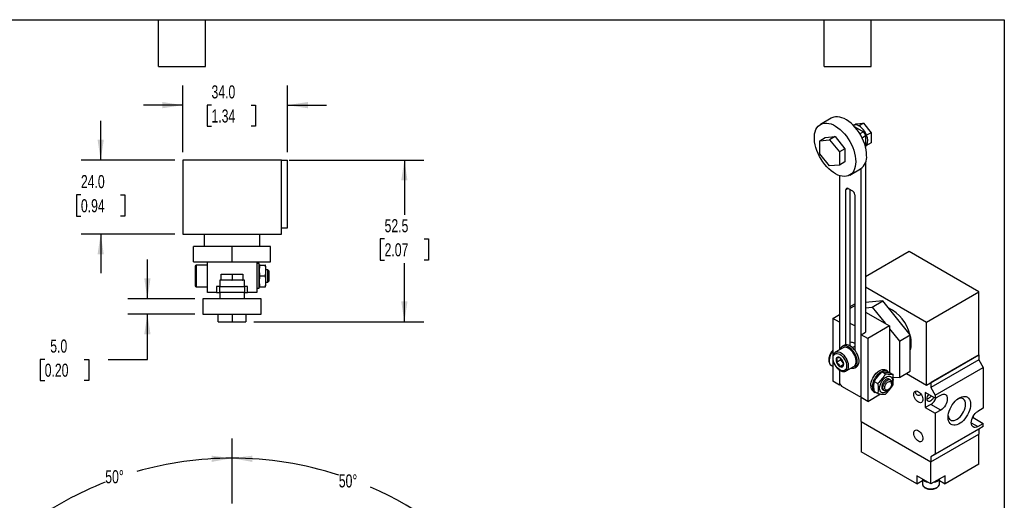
# Model space of a CAD drawing. Header units: millimetres. Extents: x 13 to 546, y 13 to 419.
# Tile 3 of 3: x 227 to 546, y 263 to 419. Entities that reach past the tile are written whole.
import ezdxf

# ---------------------------------------------------------------- set-up
doc = ezdxf.new("R2010")
doc.units = ezdxf.units.MM
doc.header["$LTSCALE"] = 2
doc.layers.add('DIMENSIONS', color=140, linetype='Continuous', lineweight=25)
doc.layers.add('TEXT', color=140, linetype='Continuous', lineweight=25)
doc.styles.add('SLDTEXTSTYLE0', font='TXT', dxfattribs={"width": 0.7})
doc.dimstyles.new('SLDDIMSTYLE0', dxfattribs={"dimtxt": 4.316016, "dimasz": 6.604, "dimexe": 0, "dimexo": 0.0625, "dimgap": 1.079004, "dimtad": 0, "dimtih": 1, "dimtoh": 1, "dimdec": 4, "dimlfac": 2, "dimzin": 12, "dimdsep": 46, "dimtxsty": 'SLDTEXTSTYLE0', "dimsah": 1, "dimcen": 0.09, "dimadec": 0, "dimazin": 3, "dimtfac": 1, "dimtdec": 0, "dimtofl": 0, "dimtmove": 0, "dimatfit": 3, "dimfxl": 0, "dimfrac": 2, "dimtolj": 1, "dimtzin": 12, "dimarcsym": 0})
doc.dimstyles.new('SLDDIMSTYLE1', dxfattribs={"dimtxt": 4.316016, "dimasz": 6.604, "dimexe": 0, "dimexo": 0.0625, "dimgap": 1.079004, "dimtad": 0, "dimtih": 1, "dimtoh": 1, "dimrnd": 1e-09, "dimzin": 12, "dimdsep": 46, "dimtxsty": 'SLDTEXTSTYLE0', "dimsah": 1, "dimcen": 0.09, "dimadec": 0, "dimazin": 3, "dimtfac": 1, "dimtofl": 0, "dimtmove": 0, "dimatfit": 3, "dimfxl": 0, "dimfrac": 2, "dimtolj": 1, "dimtzin": 12, "dimarcsym": 0})
doc.dimstyles.new('SLDDIMSTYLE6', dxfattribs={"dimtxt": 4.316016, "dimasz": 6.604, "dimexe": 0, "dimexo": 0.0625, "dimgap": 1.079004, "dimtad": 0, "dimtih": 1, "dimtoh": 1, "dimrnd": 1e-09, "dimzin": 4, "dimdsep": 46, "dimtxsty": 'SLDTEXTSTYLE0', "dimsah": 1, "dimcen": 0.09, "dimadec": 0, "dimazin": 1, "dimtfac": 1, "dimtmove": 0, "dimatfit": 0, "dimfxl": 0, "dimfrac": 2, "dimtolj": 1, "dimtzin": 12, "dimarcsym": 0})

# ---------------------------------------------------------------- blocks, each defined once
blk = doc.blocks.new('_D')
at = {"layer": 'DIMENSIONS'}
for p, q in [((295.59, 262.07), (295.59, 283.16)), ((220.87, 227.23), (204.72, 240.78))]:
    blk.add_line(p, q, dxfattribs=at)
for start, end in [(90, 105.9643), (111.4831, 140)]:
    blk.add_arc((295.59, 164.53), 112.28, start, end, dxfattribs=at)
for points in [[(295.59, 276.81), (288.96, 277.63), (289.02, 275.6)], [(209.58, 236.7), (214.73, 240.96), (213.21, 242.31)]]:
    blk.add_solid(points, dxfattribs=at)
at = {"layer": 'DIMENSIONS', "insert": (254.47, 272.91), "char_height": 4.233, "attachment_point": 1, "style": 'SLDTEXTSTYLE0'}
blk.add_mtext('50°', dxfattribs=at)
blk = doc.blocks.new('_D_1')
at = {"layer": 'DIMENSIONS'}
for p, q in [((295.59, 262.07), (295.59, 283.16)), ((370.31, 227.23), (386.47, 240.78))]:
    blk.add_line(p, q, dxfattribs=at)
for start, end in [(72.0283, 90), (40, 66.4384)]:
    blk.add_arc((295.59, 164.53), 112.28, start, end, dxfattribs=at)
for points in [[(295.59, 276.81), (302.16, 275.6), (302.22, 277.63)], [(381.6, 236.7), (377.97, 242.31), (376.45, 240.96)]]:
    blk.add_solid(points, dxfattribs=at)
at = {"layer": 'DIMENSIONS', "insert": (330.23, 271.56), "char_height": 4.233, "attachment_point": 1, "style": 'SLDTEXTSTYLE0'}
blk.add_mtext('50°', dxfattribs=at)
blk = doc.blocks.new('_D_19')
at = {"layer": 'DIMENSIONS'}
for p, q in [((279.59, 376.08), (279.59, 397.72)), ((313.59, 376.08), (313.59, 397.72)), ((279.59, 391.37), (266.89, 391.37)), ((288.93, 391.37), (287.48, 391.37)), ((287.48, 391.37), (287.48, 384.51)), ((301.76, 391.37), (303.21, 391.37)), ((303.21, 391.37), (303.21, 384.51)), ((313.59, 391.37), (326.29, 391.37)), ((287.48, 384.51), (288.93, 384.51)), ((303.21, 384.51), (301.76, 384.51))]:
    blk.add_line(p, q, dxfattribs=at)
for points in [[(279.59, 391.37), (272.99, 392.39), (272.99, 390.35)], [(313.59, 391.37), (320.19, 390.35), (320.19, 392.39)]]:
    blk.add_solid(points, dxfattribs=at)
at = {"layer": 'DIMENSIONS', "char_height": 4.233, "attachment_point": 1, "style": 'SLDTEXTSTYLE0'}
for s, insert in [('34.0', (288.93, 397.79)), ('1.34', (288.93, 389.97))]:
    blk.add_mtext(s, dxfattribs=dict(at, insert=insert))
blk = doc.blocks.new('_D_20')
at = {"layer": 'DIMENSIONS'}
for p, q in [((252.99, 373.54), (252.99, 386.24)), ((277.05, 373.54), (246.64, 373.54)), ((246.58, 362.25), (245.13, 362.25)), ((245.13, 362.25), (245.13, 355.39)), ((259.41, 362.25), (260.86, 362.25)), ((260.86, 362.25), (260.86, 355.39)), ((245.13, 355.39), (246.58, 355.39)), ((260.86, 355.39), (259.41, 355.39)), ((277.05, 349.54), (246.64, 349.54)), ((252.99, 349.54), (252.99, 336.84))]:
    blk.add_line(p, q, dxfattribs=at)
for points in [[(252.99, 373.54), (254.01, 380.15), (251.98, 380.15)], [(252.99, 349.54), (251.98, 342.94), (254.01, 342.94)]]:
    blk.add_solid(points, dxfattribs=at)
at = {"layer": 'DIMENSIONS', "char_height": 4.233, "attachment_point": 1, "style": 'SLDTEXTSTYLE0'}
for s, insert in [('24.0', (246.58, 368.68)), ('0.94', (246.58, 360.85))]:
    blk.add_mtext(s, dxfattribs=dict(at, insert=insert))
blk = doc.blocks.new('_D_21')
at = {"layer": 'DIMENSIONS'}
for p, q in [((314.13, 373.54), (357.85, 373.54)), ((351.5, 373.54), (351.5, 355.77)), ((345.08, 347.95), (343.63, 347.95)), ((343.63, 347.95), (343.63, 341.09)), ((357.91, 347.95), (359.36, 347.95)), ((359.36, 347.95), (359.36, 341.09)), ((343.63, 341.09), (345.08, 341.09)), ((351.5, 321.05), (351.5, 340.12)), ((359.36, 341.09), (357.91, 341.09)), ((302.63, 321.05), (357.85, 321.05))]:
    blk.add_line(p, q, dxfattribs=at)
for points in [[(351.5, 373.54), (350.48, 366.94), (352.51, 366.94)], [(351.5, 321.05), (352.51, 327.66), (350.48, 327.66)]]:
    blk.add_solid(points, dxfattribs=at)
at = {"layer": 'DIMENSIONS', "char_height": 4.233, "attachment_point": 1, "style": 'SLDTEXTSTYLE0'}
for s, insert in [('52.5', (345.08, 354.37)), ('2.07', (345.08, 346.55))]:
    blk.add_mtext(s, dxfattribs=dict(at, insert=insert))
blk = doc.blocks.new('_D_22')
at = {"layer": 'DIMENSIONS'}
for p, q in [((268.14, 328.55), (268.14, 341.25)), ((283.55, 328.55), (261.79, 328.55)), ((283.55, 323.55), (261.79, 323.55)), ((268.14, 308.88), (268.14, 323.55)), ((234.83, 308.88), (233.38, 308.88)), ((233.38, 308.88), (233.38, 302.02)), ((247.66, 308.88), (249.11, 308.88)), ((249.11, 308.88), (249.11, 302.02)), ((255.44, 308.88), (268.14, 308.88)), ((233.38, 302.02), (234.83, 302.02)), ((249.11, 302.02), (247.66, 302.02))]:
    blk.add_line(p, q, dxfattribs=at)
for points in [[(268.14, 328.55), (269.16, 335.16), (267.12, 335.16)], [(268.14, 323.55), (267.12, 316.95), (269.16, 316.95)]]:
    blk.add_solid(points, dxfattribs=at)
at = {"layer": 'DIMENSIONS', "char_height": 4.233, "attachment_point": 1, "style": 'SLDTEXTSTYLE0'}
for s, insert in [('5.0', (236.63, 315.3)), ('0.20', (234.83, 307.48))]:
    blk.add_mtext(s, dxfattribs=dict(at, insert=insert))

msp = doc.modelspace()

# ---------------------------------------------------------------- linework, layer by layer
for p, q in [((489.985957, 387.172821), (486.450423, 385.131801)), ((497.462884, 385.027235), (497.917551, 385.289709)), ((497.605504, 384.302135), (500.385354, 382.697362)), ((497.917551, 385.289709), (500.392425, 385.511)), ((498.926629, 384.689979), (498.978211, 384.694592)), ((500.392425, 385.511), (498.978211, 384.694592)), ((499.029794, 384.630423), (498.978211, 384.694592)), ((500.392425, 385.511), (502.867299, 382.43228)), ((486.250289, 379.84218), (488.018056, 380.86269)), ((486.250289, 379.84218), (489.43227, 380.126697)), ((488.018056, 380.86269), (491.200037, 381.147207)), ((491.200037, 381.147207), (489.43227, 380.126697)), ((489.43227, 380.126697), (492.61425, 376.168343)), ((491.200037, 381.147207), (494.382017, 377.188854)), ((500.385354, 382.697362), (499.268844, 382.052815)), ((499.954808, 380.815865), (501.092461, 381.472618)), ((501.092461, 381.472618), (501.092461, 377.783047)), ((501.401502, 381.680041), (501.453085, 381.615872)), ((502.867299, 382.43228), (501.453085, 381.615872)), ((501.453085, 381.547091), (501.453085, 381.615872)), ((502.867299, 382.43228), (502.867299, 379.13227)), ((486.250289, 375.599309), (486.250289, 379.84218)), ((494.382017, 377.188854), (492.61425, 376.168343)), ((494.382017, 377.188854), (494.382017, 372.945983)), ((501.401502, 378.311249), (501.453085, 378.315862)), ((502.867299, 379.13227), (501.453085, 378.315862)), ((501.453085, 378.384642), (501.453085, 378.315862)), ((489.43227, 371.640956), (486.250289, 375.599309)), ((492.61425, 376.168343), (492.61425, 371.925473)), ((311.590725, 373.544301), (279.590725, 373.544301)), ((279.590725, 373.544301), (279.590725, 349.544301)), ((311.590725, 373.544301), (313.590725, 373.544301)), ((311.590725, 349.544301), (311.590725, 373.544301)), ((313.590725, 351.544301), (313.590725, 373.544301)), ((492.61425, 371.925473), (489.43227, 371.640956)), ((494.382017, 372.945983), (492.61425, 371.925473)), ((495.949651, 368.676872), (499.485185, 370.717893)), ((499.685318, 316.88029), (499.685318, 370.8436)), ((501.092461, 372.768157), (501.092461, 317.692616)), ((492.61425, 368.504642), (492.61425, 311.947848)), ((495.442792, 364.329011), (494.735571, 363.92074)), ((495.442677, 364.329077), (496.856891, 363.512669)), ((494.735571, 313.592514), (494.735571, 363.92074)), ((496.142713, 313.217761), (496.142713, 363.924955)), ((497.563998, 362.287924), (497.563998, 311.959698)), ((311.590725, 351.544301), (313.590725, 351.544301)), ((279.590725, 349.544301), (311.590725, 349.544301)), ((286.590725, 349.544301), (286.590725, 345.544301)), ((304.590725, 345.544301), (304.590725, 349.544301)), ((283.090725, 340.544301), (283.090725, 345.544301)), ((295.590725, 345.544301), (283.090725, 345.544301)), ((295.590725, 340.544301), (295.590725, 345.544301)), ((308.090725, 345.544301), (295.590725, 345.544301)), ((308.090725, 340.544301), (308.090725, 345.544301)), ((515.234596, 343.825972), (501.092461, 335.661891)), ((537.862013, 330.763443), (515.234596, 343.825972)), ((283.090725, 340.544301), (287.590725, 340.544301)), ((287.590725, 339.444301), (283.990725, 339.444301)), ((283.990725, 339.444301), (283.990725, 332.444301)), ((287.590725, 330.544301), (287.590725, 340.544301)), ((287.590725, 340.544301), (289.643284, 340.544301)), ((289.643284, 340.544301), (295.590725, 340.544301)), ((295.590725, 340.544301), (301.538166, 340.544301)), ((301.538166, 340.544301), (303.590725, 340.544301)), ((303.590725, 340.544301), (303.590725, 330.544301)), ((303.590725, 340.544301), (308.090725, 340.544301)), ((304.390725, 339.944301), (303.590725, 339.944301)), ((304.390725, 331.944301), (304.390725, 339.944301)), ((304.538097, 339.444301), (304.390725, 338.894301)), ((304.683179, 339.444301), (306.298271, 339.444301)), ((306.590725, 338.894301), (306.443353, 339.444301)), ((306.590725, 332.994301), (306.590725, 338.894301)), ((292.090725, 336.554301), (295.590725, 336.554301)), ((292.090725, 334.554301), (292.090725, 336.554301)), ((295.590725, 336.554301), (295.590725, 334.554301)), ((295.590725, 336.554301), (299.090725, 336.554301)), ((299.090725, 336.554301), (299.090725, 334.554301)), ((304.683179, 335.944301), (306.298271, 335.944301)), ((307.161225, 337.944301), (306.590725, 337.944301)), ((307.590725, 337.514801), (307.161225, 337.944301)), ((307.161225, 333.944301), (307.161225, 337.944301)), ((307.590725, 334.373801), (307.590725, 337.514801)), ((283.990725, 332.444301), (287.590725, 332.444301)), ((290.580725, 332.554301), (290.580725, 330.544301)), ((291.590725, 332.554301), (290.580725, 332.554301)), ((290.590725, 332.544301), (290.590725, 330.554301)), ((291.590725, 332.544301), (290.590725, 332.544301)), ((291.590725, 334.554301), (291.590725, 332.544301)), ((292.090725, 334.554301), (291.590725, 334.554301)), ((291.590725, 332.544301), (299.590725, 332.544301)), ((291.590725, 330.554301), (291.590725, 332.544301)), ((292.163674, 334.554301), (292.090725, 334.554301)), ((295.517776, 334.554301), (292.163674, 334.554301)), ((295.517776, 334.554301), (295.590725, 334.554301)), ((295.663674, 334.554301), (295.590725, 334.554301)), ((299.017776, 334.554301), (295.663674, 334.554301)), ((299.017776, 334.554301), (299.090725, 334.554301)), ((299.590725, 334.554301), (299.090725, 334.554301)), ((299.590725, 332.544301), (299.590725, 334.554301)), ((300.600725, 332.554301), (299.590725, 332.554301)), ((299.590725, 332.544301), (299.590725, 330.554301)), ((300.590725, 332.544301), (299.590725, 332.544301)), ((300.490725, 332.554301), (300.490725, 332.544301)), ((300.590725, 330.554301), (300.590725, 332.544301)), ((300.600725, 330.544301), (300.600725, 332.554301)), ((304.390725, 332.994301), (304.538097, 332.444301)), ((304.683179, 332.444301), (306.298271, 332.444301)), ((306.443353, 332.444301), (306.590725, 332.994301)), ((306.590725, 333.944301), (307.161225, 333.944301)), ((307.161225, 333.944301), (307.590725, 334.373801)), ((501.092461, 332.396259), (520.89145, 320.966545)), ((290.580725, 330.544301), (287.590725, 330.544301)), ((290.590725, 330.554301), (291.590725, 330.554301)), ((291.590725, 330.554301), (291.590725, 328.554301)), ((299.590725, 330.554301), (291.590725, 330.554301)), ((299.590725, 328.554301), (299.590725, 330.554301)), ((299.590725, 330.554301), (300.590725, 330.554301)), ((300.600725, 331.544301), (300.590725, 331.544301)), ((303.590725, 330.544301), (300.600725, 330.544301)), ((303.590725, 331.944301), (304.390725, 331.944301)), ((520.89145, 320.966545), (537.862013, 330.763443)), ((537.862013, 310.349922), (537.862013, 330.763443)), ((286.090725, 328.554301), (286.090725, 323.554301)), ((305.090725, 328.554301), (286.090725, 328.554301)), ((305.090725, 323.554301), (305.090725, 328.554301)), ((496.142713, 326.041421), (497.563998, 326.861911)), ((496.142713, 325.456657), (497.556927, 326.273065)), ((497.556927, 326.273065), (497.563998, 326.268983)), ((506.749315, 327.852256), (501.092461, 327.346448)), ((501.092461, 325.621557), (503.213781, 325.811235)), ((503.213781, 325.811235), (506.749315, 327.852256)), ((503.213781, 325.811235), (507.419257, 320.579663)), ((515.58815, 316.856829), (506.749315, 327.852256)), ((286.090725, 323.554301), (305.090725, 323.554301)), ((291.090725, 321.054301), (291.090725, 323.554301)), ((295.590725, 323.554301), (295.590725, 321.054301)), ((300.090725, 323.554301), (300.090725, 321.054301)), ((490.485859, 322.191025), (492.61425, 323.419719)), ((501.092461, 324.232045), (508.870635, 319.7418)), ((291.090725, 321.054301), (295.590725, 321.054301)), ((295.590725, 321.054301), (300.090725, 321.054301)), ((492.600108, 320.970495), (490.485859, 322.191025)), ((490.485859, 322.191025), (490.485859, 309.880597)), ((492.61425, 320.978659), (492.600108, 320.970495)), ((492.600108, 320.970495), (492.600108, 311.939684)), ((497.563998, 319.745883), (496.142713, 320.566373)), ((508.870635, 319.7418), (501.799567, 315.65976)), ((508.870635, 319.7418), (508.870635, 304.571211)), ((520.89145, 300.553025), (520.89145, 320.966545)), ((499.685318, 316.88029), (501.106603, 317.70078)), ((499.685318, 296.46677), (499.685318, 316.88029)), ((501.799567, 315.65976), (499.685318, 316.88029)), ((501.106603, 317.70078), (501.092461, 317.708944)), ((508.870635, 318.774163), (512.052616, 314.815809)), ((512.052616, 314.815809), (515.58815, 316.856829)), ((515.58815, 305.071078), (515.58815, 316.856829)), ((494.149947, 313.411721), (493.584261, 313.085158)), ((497.563998, 313.073272), (496.882057, 312.679596)), ((501.799567, 315.65976), (501.799567, 295.24624)), ((512.052616, 314.815809), (512.052616, 303.030058)), ((493.834241, 312.652133), (491.288657, 311.182599)), ((520.89145, 300.553025), (537.862013, 310.349922)), ((537.862013, 310.349922), (522.305664, 301.369433)), ((537.862013, 310.349922), (537.862013, 308.716841)), ((490.008793, 306.911144), (490.485859, 306.63574)), ((490.485859, 308.902768), (490.485859, 301.777505)), ((493.109225, 308.709715), (491.704136, 307.898574)), ((493.89478, 307.231449), (492.764796, 306.579123)), ((493.109225, 308.709715), (493.109225, 309.079955)), ((493.639555, 308.04999), (493.109225, 308.709715)), ((493.873216, 307.759318), (493.639555, 308.04999)), ((537.862013, 308.716841), (522.305664, 299.736352)), ((537.862013, 308.716841), (539.276227, 306.267351)), ((492.600108, 305.430959), (492.600108, 300.556974)), ((492.61425, 305.421302), (492.61425, 301.455169)), ((494.788372, 305.120257), (497.333957, 306.589791)), ((497.583936, 306.156767), (498.149622, 306.48333)), ((506.390425, 304.795582), (507.532468, 304.136295)), ((508.183467, 305.079148), (507.617781, 305.405711)), ((508.865299, 304.574291), (510.007342, 303.915004)), ((512.052616, 303.030058), (515.58815, 305.071078)), ((514.326628, 304.342817), (520.89145, 300.553025)), ((523.719878, 297.286862), (539.276227, 306.267351)), ((539.276227, 306.267351), (539.276227, 292.998563)), ((492.600108, 300.556974), (490.485859, 301.777505)), ((492.600108, 300.556974), (492.854212, 300.703665)), ((493.321357, 300.230424), (498.978211, 296.964792)), ((503.915552, 301.716863), (505.057595, 301.057576)), ((509.142588, 302.216121), (508.739183, 302.449002)), ((509.556882, 300.949784), (509.556882, 301.300432)), ((512.052616, 303.030058), (510.071091, 302.852879)), ((522.305664, 301.369433), (522.305664, 299.736352)), ((499.478171, 296.915284), (499.685318, 297.034868)), ((499.678247, 288.710927), (499.678247, 297.030786)), ((501.799567, 295.24624), (505.952712, 297.643799)), ((503.618107, 298.477321), (504.183792, 298.150757)), ((505.057595, 297.757565), (503.915552, 298.416853)), ((506.739346, 298.984806), (507.14275, 298.751926)), ((508.142899, 298.851074), (508.446552, 299.026427)), ((523.719878, 296.266186), (520.467186, 298.143924)), ((520.467186, 298.143924), (520.467186, 293.24468)), ((522.305664, 299.736352), (523.719878, 297.286862)), ((523.719878, 297.286862), (523.719878, 296.266186)), ((523.719878, 296.266186), (525.487645, 297.286696)), ((501.799567, 295.24624), (499.685318, 296.46677)), ((522.234953, 294.26519), (520.467186, 293.24468)), ((525.487645, 292.387451), (522.234953, 294.26519)), ((520.467186, 293.24468), (523.719878, 291.366941)), ((525.487645, 292.387451), (523.719878, 291.366941)), ((523.719878, 291.366941), (523.719878, 278.098153)), ((539.276227, 292.998563), (537.50846, 291.978053)), ((499.678247, 288.710927), (499.678247, 278.912438)), ((499.678247, 288.710927), (522.305664, 275.648398)), ((535.38714, 288.30342), (537.50846, 287.078808)), ((536.023536, 289.977057), (535.713691, 289.798187)), ((536.023536, 290.420582), (536.023536, 289.977057)), ((536.023536, 289.977057), (539.276227, 288.099318)), ((537.50846, 287.078808), (539.276227, 288.099318)), ((539.276227, 287.078642), (539.276227, 288.099318)), ((537.862013, 286.261968), (522.305664, 277.281479)), ((522.305664, 275.648398), (537.862013, 284.628887)), ((539.276227, 287.078642), (523.719878, 278.098153)), ((539.276227, 287.078642), (537.862013, 286.261968)), ((537.862013, 286.261968), (537.862013, 284.628887)), ((537.862013, 274.830397), (537.862013, 284.628887)), ((517.70947, 268.503234), (499.678247, 278.912438)), ((523.719878, 278.098153), (522.305664, 277.281479)), ((522.305664, 277.281479), (522.305664, 275.648398)), ((522.305664, 268.462838), (522.305664, 275.648398)), ((537.862013, 274.830397), (526.901858, 268.503234)), ((517.70947, 271.116165), (517.70947, 268.503234)), ((522.305664, 268.462838), (517.70947, 271.116165)), ((517.70947, 268.503234), (519.555664, 269.569019)), ((519.555664, 269.974891), (519.555664, 268.462374)), ((526.901858, 271.116165), (522.305664, 268.462838)), ((525.055664, 268.462374), (525.055664, 269.974891)), ((525.055664, 269.569019), (526.901858, 268.503234)), ((526.901858, 268.503234), (526.901858, 271.116165))]:
    msp.add_line(p, q)
at = {"flags": 128}
for points in [[(501.453085, 375.067418), (501.412314, 375.944304), (501.290497, 376.857618), (501.089112, 377.796274), (500.810603, 378.748879), (500.458352, 379.703869), (500.036633, 380.649651), (499.550568, 381.574746), (499.006054, 382.467923), (498.409703, 383.318341), (497.768753, 384.115677), (497.090983, 384.850253), (496.384623, 385.513151), (495.658245, 386.096324), (494.920667, 386.592695), (494.180843, 386.996238), (493.447752, 387.302053), (492.730293, 387.50643), (492.037176, 387.606887), (491.376813, 387.602204), (490.757222, 387.49244), (490.185922, 387.278925), (489.985957, 387.172821)], [(497.917551, 373.026398), (497.87678, 372.196586), (497.754963, 371.423919), (497.553578, 370.717777), (497.275069, 370.086731), (496.922818, 369.538442), (496.5011, 369.079566), (496.015034, 368.715671), (495.47052, 368.451175), (494.874169, 368.289289), (494.233219, 368.231979), (493.55545, 368.279939), (492.849089, 368.432588), (492.122711, 368.688072), (491.385133, 369.04329), (490.645309, 369.493931), (489.912218, 370.034524), (489.194759, 370.658508), (488.501642, 371.358307), (487.84128, 372.125427), (487.221688, 372.950558), (486.650388, 373.823681), (486.134315, 374.7342), (485.679732, 375.671061), (485.292159, 376.622892), (484.976299, 377.57814), (484.735988, 378.525209), (484.57414, 379.452602), (484.492723, 380.349063), (484.492723, 381.20371), (484.57414, 382.006168), (484.735988, 382.746697), (484.976299, 383.416307), (485.292159, 384.006871), (485.679732, 384.51122), (486.134315, 384.923231), (486.650388, 385.237904), (487.221688, 385.451419), (487.84128, 385.561184), (488.501642, 385.565866), (489.194759, 385.46541), (489.912218, 385.261033), (490.645309, 384.955217), (491.385133, 384.551675), (492.122711, 384.055304), (492.849089, 383.47213), (493.55545, 382.809232), (494.233219, 382.074657), (494.874169, 381.277321), (495.47052, 380.426903), (496.015034, 379.533725), (496.5011, 378.608631), (496.922818, 377.662848), (497.275069, 376.707859), (497.553578, 375.755254), (497.754963, 374.816597), (497.87678, 373.903283), (497.917551, 373.026398)], [(501.092461, 378.004463), (501.198392, 378.089327), (501.401502, 378.311249)], [(496.365632, 306.030789), (496.412327, 306.01984), (496.857467, 305.969421), (497.265975, 306.02405), (497.626099, 306.182155), (497.927478, 306.439189), (498.161442, 306.787757), (498.321261, 307.217831), (498.402336, 307.717038), (498.402336, 308.271018), (498.321261, 308.863834), (498.161442, 309.47843), (497.927478, 310.097127), (497.626099, 310.702126), (497.265975, 311.276021), (496.857467, 311.802304), (496.412327, 312.265833), (495.943359, 312.653274), (495.464057, 312.953481), (494.988208, 313.157818), (494.529501, 313.260405), (494.101134, 313.258293), (493.715428, 313.151541), (493.383481, 312.943221), (493.114842, 312.639325), (492.917239, 312.248597), (492.865916, 312.093131)], [(498.149622, 306.48333), (498.191784, 306.508719), (498.493163, 306.765752), (498.727128, 307.11432), (498.886946, 307.544394), (498.968022, 308.043601), (498.968022, 308.597581), (498.886946, 309.190397), (498.727128, 309.804994), (498.493163, 310.423691), (498.191784, 311.028689), (497.831661, 311.602585), (497.423153, 312.128867), (496.978012, 312.592396), (496.509045, 312.979837), (496.029742, 313.280044), (495.553893, 313.484381), (495.095187, 313.586969), (494.666819, 313.584856), (494.281114, 313.478104), (494.149947, 313.411721)], [(491.262558, 311.167076), (491.495456, 311.276607), (491.865749, 311.345098), (492.273736, 311.310942), (492.706304, 311.175237), (493.149549, 310.942344), (493.589226, 310.619748), (494.011202, 310.217819), (494.401915, 309.749474), (494.748807, 309.229767), (495.040729, 308.675401), (495.268299, 308.104194), (495.424201, 307.534505), (495.503425, 306.984645), (495.503425, 306.472285), (495.424201, 306.013895), (495.268299, 305.624207), (495.040729, 305.315746), (494.781017, 305.116046)], [(497.333957, 306.589791), (497.586314, 306.785281), (497.813883, 307.093742), (497.969785, 307.48343), (498.049009, 307.94182), (498.049009, 308.454179), (497.969785, 309.00404), (497.813883, 309.573728), (497.586314, 310.144935), (497.294392, 310.699301), (496.947499, 311.219009), (496.556786, 311.687354), (496.13481, 312.089283), (495.695134, 312.411878), (495.251888, 312.644771), (494.819321, 312.780477), (494.411334, 312.814633), (494.04104, 312.746142), (493.834241, 312.652133)], [(491.515124, 308.704299), (491.557394, 308.309128), (491.681325, 307.892083), (491.878472, 307.481585), (492.135398, 307.105607), (492.434594, 306.789773), (492.755672, 306.555607), (493.076749, 306.419065), (493.375946, 306.389454), (493.632872, 306.468791), (493.830018, 306.65167), (493.953949, 306.925627), (493.99622, 307.271993), (493.953949, 307.667164), (493.830018, 308.084209), (493.632872, 308.494707), (493.375946, 308.870685), (493.076749, 309.186519), (492.755672, 309.420685), (492.434594, 309.557227), (492.135398, 309.586838), (491.878472, 309.507501), (491.681325, 309.324622), (491.557394, 309.050665), (491.515124, 308.704299)], [(493.639555, 308.04999), (493.763988, 307.907295), (493.855672, 307.816113)], [(502.789517, 300.3087), (502.830201, 300.884171), (502.951084, 301.490059), (503.148687, 302.108936), (503.417327, 302.722996), (503.749274, 303.314574), (504.134979, 303.866652), (504.563347, 304.363347), (505.022053, 304.79037), (505.497902, 305.135438), (505.977205, 305.388621), (506.446172, 305.542638), (506.891313, 305.593058), (507.299821, 305.538429), (507.617781, 305.405711)], [(503.355202, 299.982137), (503.395887, 300.557607), (503.516769, 301.163496), (503.714373, 301.782372), (503.983012, 302.396432), (504.314959, 302.988011), (504.700664, 303.540088), (505.129032, 304.036784), (505.587738, 304.463807), (506.063588, 304.808874), (506.54289, 305.062058), (507.011857, 305.216075), (507.456998, 305.266494), (507.865506, 305.211865), (508.22563, 305.05376), (508.527009, 304.796726), (508.659095, 304.623997)], [(507.739264, 298.308108), (507.332313, 298.119465), (506.941, 298.030639), (506.580364, 298.045045), (506.264264, 298.162129), (506.004848, 298.377391), (505.812084, 298.68256), (505.693381, 299.065908), (505.653299, 299.512702), (505.693381, 300.005773), (505.812084, 300.526172), (506.004848, 301.053901), (506.264264, 301.56868), (506.580364, 302.050725), (506.941, 302.481512), (507.332313, 302.844487), (507.739264, 303.125699), (508.146216, 303.314343), (508.537529, 303.403169), (508.898164, 303.388763), (509.214264, 303.271679), (509.473681, 303.056416), (509.666445, 302.751247), (509.785148, 302.3679), (509.825229, 301.921106), (509.785148, 301.428035), (509.666445, 300.907635), (509.473681, 300.379906), (509.431354, 300.285066)], [(508.739183, 302.449002), (508.542629, 302.524676), (508.240751, 302.533364), (507.909729, 302.436486), (507.5688, 302.239671), (507.237777, 301.954359), (506.935899, 301.597131), (506.68071, 301.188747), (506.48704, 300.752941), (506.366145, 300.315041), (506.325051, 299.900496), (506.366145, 299.533397), (506.48704, 299.235079), (506.68071, 299.02288), (506.739346, 298.984806)], [(506.728455, 299.667615), (506.76955, 300.082161), (506.890445, 300.520061), (507.084115, 300.955867), (507.339304, 301.364251), (507.641182, 301.721479), (507.972204, 302.006791), (508.313133, 302.203605), (508.644156, 302.300484), (508.946034, 302.291796), (509.201223, 302.178047), (509.394893, 301.965848), (509.515788, 301.66753), (509.556882, 301.300432), (509.556882, 301.300432)], [(507.33586, 299.667615), (507.377041, 300.03737), (507.497529, 300.427247), (507.688388, 300.808333), (507.935464, 301.152363), (508.220431, 301.433823), (508.522155, 301.631837), (508.818259, 301.73172), (509.086781, 301.726064), (509.307807, 301.615289), (509.464945, 301.40761), (509.546539, 301.11843), (509.546539, 300.769196), (509.464945, 300.385809), (509.307807, 299.996703), (509.086781, 299.630737), (508.818259, 299.315052), (508.522155, 299.073061), (508.220431, 298.922712), (507.935464, 298.875155), (507.688388, 298.933918), (507.497529, 299.094642), (507.377041, 299.345407), (507.33586, 299.667615)], [(508.142899, 298.851074), (507.972204, 298.764442), (507.641182, 298.667563), (507.339304, 298.676251), (507.084115, 298.79), (506.890445, 299.002199), (506.76955, 299.300517), (506.728455, 299.667615)], [(516.71952, 297.571994), (516.759547, 297.944333), (516.877468, 298.250385), (517.066927, 298.473652), (517.317709, 298.602096), (517.616296, 298.628795), (517.94659, 298.552307), (518.290785, 298.376757), (518.630326, 298.111609), (518.946907, 297.771156), (519.223462, 297.373753), (519.445081, 296.940824), (519.599817, 296.495709), (519.679328, 296.062402), (519.679328, 295.664265), (519.599817, 295.32276), (519.445081, 295.056299), (519.223462, 294.879246), (518.946907, 294.801147), (518.630326, 294.826211), (518.290785, 294.953088), (517.94659, 295.174937), (517.616296, 295.479799), (517.317709, 295.851238), (517.066927, 296.26923), (516.877468, 296.711241), (516.759547, 297.153442), (516.71952, 297.571994)], [(523.217743, 296.556062), (523.059953, 296.238395), (522.818316, 295.884791), (522.536924, 295.587752), (522.234953, 295.36752), (521.932982, 295.239104), (521.65159, 295.211254), (521.409953, 295.28587), (521.224539, 295.457866), (521.107982, 295.715521), (521.068227, 296.041275), (521.107982, 296.412931), (521.224539, 296.805158), (521.409953, 297.191229), (521.606005, 297.486499)], [(525.487645, 297.286696), (525.901494, 297.478537), (526.299439, 297.568868), (526.666187, 297.554218), (526.987645, 297.43515), (527.251458, 297.216239), (527.447489, 296.905898), (527.568204, 296.516053), (527.608965, 296.061686), (527.568204, 295.560257), (527.447489, 295.031038), (527.251458, 294.494364), (526.987645, 293.97086), (526.666187, 293.480645), (526.299439, 293.042556), (525.901494, 292.67343), (525.487645, 292.387451)], [(535.139652, 294.285003), (535.098978, 293.634772), (534.977866, 292.952106), (534.77902, 292.252253), (534.506883, 291.550848), (534.167534, 290.863559), (533.768553, 290.205738), (533.318852, 289.59208), (532.828478, 289.036294), (532.308384, 288.550794), (531.770189, 288.146427), (531.225915, 287.832224), (530.68772, 287.615205), (530.167626, 287.500217), (529.677252, 287.489829), (529.227552, 287.584274), (528.828571, 287.781441), (528.489221, 288.076926), (528.217084, 288.464128), (528.018238, 288.934398), (527.897126, 289.477231), (527.856452, 290.080501), (527.897126, 290.730732), (528.018238, 291.413398), (528.217084, 292.113251), (528.489221, 292.814656), (528.828571, 293.501945), (529.227552, 294.159766), (529.677252, 294.773424), (530.167626, 295.32921), (530.68772, 295.814709), (531.225915, 296.219077), (531.770189, 296.53328), (532.308384, 296.750299), (532.828478, 296.865287), (533.318852, 296.875675), (533.768553, 296.78123), (534.167534, 296.584063), (534.506883, 296.288578), (534.77902, 295.901376), (534.977866, 295.431106), (535.098978, 294.888273), (535.139652, 294.285003)], [(527.882113, 290.593654), (527.947758, 290.247244), (528.107649, 289.816977), (528.341718, 289.468253), (528.643232, 289.211104), (529.003517, 289.052928), (529.412209, 288.998274), (529.857549, 289.048716), (530.326727, 289.202802), (530.806244, 289.456099), (531.282307, 289.801321), (531.741219, 290.228536), (532.169779, 290.725454), (532.555657, 291.27778), (532.887753, 291.869624), (533.156513, 292.483959), (533.354205, 293.103113), (533.475142, 293.709274), (533.515845, 294.285003)], [(533.515845, 294.285003), (533.475142, 294.813738), (533.354205, 295.280267), (533.156513, 295.671171), (532.887753, 295.975203), (532.555657, 296.183617), (532.169779, 296.290417), (531.741219, 296.29253), (531.282307, 296.189896), (531.065913, 296.108755)], [(537.50846, 287.078808), (537.094611, 286.886967), (536.696666, 286.796635), (536.329917, 286.811286), (536.00846, 286.930354), (535.744646, 287.149265), (535.548615, 287.459606), (535.4279, 287.849451), (535.38714, 288.303818), (535.4279, 288.805246), (535.548615, 289.334466), (535.744646, 289.87114), (536.00846, 290.394643), (536.329917, 290.884859), (536.696666, 291.322947), (537.094611, 291.692074), (537.50846, 291.978053)], [(516.71952, 284.915612), (516.759547, 285.28795), (516.877468, 285.594002), (517.066927, 285.817269), (517.317709, 285.945714), (517.616296, 285.972412), (517.94659, 285.895924), (518.290785, 285.720374), (518.630326, 285.455226), (518.946907, 285.114774), (519.223462, 284.717371), (519.445081, 284.284442), (519.599817, 283.839326), (519.679328, 283.40602), (519.679328, 283.007882), (519.599817, 282.666378), (519.445081, 282.399916), (519.223462, 282.222864), (518.946907, 282.144764), (518.630326, 282.169828), (518.290785, 282.296705), (517.94659, 282.518554), (517.616296, 282.823416), (517.317709, 283.194855), (517.066927, 283.612847), (516.877468, 284.054859), (516.759547, 284.49706), (516.71952, 284.915612)], [(519.555664, 268.462374), (519.556547, 268.422157), (519.626845, 268.103513), (519.806814, 267.799561), (520.089086, 267.522745), (520.462106, 267.284397), (520.910601, 267.094275), (521.41621, 266.960164), (521.958233, 266.887553), (522.51448, 266.879416), (523.062178, 266.936085), (523.578905, 267.055241), (524.043505, 267.232005), (524.436957, 267.45914), (524.743154, 267.727348), (524.94956, 268.025648), (525.047725, 268.341827), (525.054767, 268.502926)]]:
    msp.add_lwpolyline(points, dxfattribs=at)
for centre, radius, start, end in [((497.791906, 383.011738), 2.025855, 55.93588597, 111.60023716), ((497.093315, 381.395112), 3.770569, 59.09758969, 60.90778684), ((495.645996, 379.48185), 6.160998, 20.90327172, 56.68587148), ((499.557245, 381.402757), 1.536805, 2.60547849, 57.39452166), ((495.39682, 379.273812), 6.46886, 20.57412768, 21.83723206), ((498.152864, 379.965867), 3.659471, 334.39966787, 25.60033213), ((500.110142, 379.273679), 1.610554, 323.30345323, 326.49520378), ((496.796661, 374.55423), 4.684618, 305.0229544, 6.289226), ((495.166645, 363.990668), 0.436709, 50.79671476, 189.21403699), ((496.028782, 362.218063), 1.536805, 2.60547849, 57.39452166), ((283.990725, 339.044301), 0.4, 90, 180), ((283.990725, 332.844301), 0.4, 180, 270), ((502.69842, 313.709094), 13.210696, 14.26478206, 63.32436114), ((505.324977, 313.926117), 10.617191, 0.53624269, 14.83747257), ((496.278915, 312.060295), 2.351926, 56.87990156, 93.31990197), ((509.471431, 313.926108), 6.471035, 340.95204886, 0.87992512), ((494.62416, 308.274555), 5.34573, 140.72640889, 177.43703854), ((490.977287, 308.314572), 1.705165, 173.2970608, 235.3907588), ((495.571986, 309.612856), 2.485325, 193.70057809, 218.96442964), ((494.149466, 301.52503), 1.536805, 182.60547849, 237.39452166), ((504.798564, 300.11454), 2.018407, 174.47992338, 234.20789623), ((499.254244, 297.303202), 0.436709, 230.79671476, 9.21403699), ((505.134515, 299.719428), 1.798602, 171.60117403, 254.97688695), ((505.580218, 301.801938), 4.107107, 301.71440502, 325.36273792), ((519.754082, 298.136573), 4.598079, 302.6526792, 338.41538503), ((521.66923, 271.76949), 2.760459, 217.24372183, 262.7616547), ((522.952508, 271.758335), 2.745422, 277.82486966, 322.81013751)]:
    msp.add_arc(centre, radius, start, end)
for points, knots in [([(283.590725, 339.044301), (283.590725, 339.044301), (283.590725, 337.655237), (283.590725, 334.233364), (283.590725, 332.844301), (283.590725, 332.844301)], [0, 0, 0, 0, 0.5, 0.5, 1, 1, 1, 1]), ([(489.862106, 311.037168), (489.766739, 310.860529), (489.632671, 310.612207), (489.475292, 310.233306), (489.360968, 309.909537), (489.258918, 309.527103), (489.189745, 309.135578), (489.159812, 308.741277), (489.174507, 308.355847), (489.238146, 307.98826), (489.353946, 307.645559), (489.528228, 307.339283), (489.729991, 307.09802), (489.894109, 306.99433), (489.960666, 306.952278)], [0, 0, 0, 0, 0.1141513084, 0.1604753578, 0.2367512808, 0.314956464, 0.3979302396, 0.4835508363, 0.5711560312, 0.6603138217, 0.7507263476, 0.8424323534, 0.9360986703, 1, 1, 1, 1]), ([(490.485859, 311.911099), (490.430642, 311.846792), (490.299542, 311.694112), (490.086148, 311.404551), (489.942925, 311.169695), (489.862106, 311.037168)], [0, 0, 0, 0, 0.2407286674, 0.5715512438, 1, 1, 1, 1]), ([(491.258539, 311.161299), (491.25096, 311.157785), (491.125619, 311.099678), (490.934434, 310.910324), (490.706063, 310.6016), (490.552328, 310.235923), (490.463013, 309.831178), (490.437019, 309.400186), (490.467744, 308.961119), (490.546622, 308.526543), (490.655687, 308.137762), (490.783851, 307.785872), (490.93531, 307.434283), (491.067421, 307.192827), (491.141969, 307.056575)], [0, 0, 0, 0, 0.006746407, 0.1115679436, 0.2105616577, 0.3110508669, 0.4113784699, 0.5098898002, 0.6051587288, 0.6951302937, 0.7815053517, 0.8444294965, 0.9122132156, 1, 1, 1, 1]), ([(490.563641, 309.253579), (490.563641, 310.650628), (491.545857, 311.217834), (493.965486, 309.821011), (494.947703, 308.119763), (494.947703, 306.722713)], [0, 0, 0, 0, 0.5, 0.5, 1, 1, 1, 1]), ([(494.947703, 306.722713), (494.947703, 305.325664), (493.965486, 304.758458), (491.545857, 306.155281), (490.563641, 307.856529), (490.563641, 309.253579)], [0, 0, 0, 0, 0.5, 0.5, 1, 1, 1, 1]), ([(491.141969, 307.056575), (491.247244, 306.885656), (491.39524, 306.645375), (491.644658, 306.319607), (491.867863, 306.058694), (492.148009, 305.779073), (492.452469, 305.523377), (492.778958, 305.30027), (493.120077, 305.120259), (493.470241, 304.991506), (493.824856, 304.92056), (494.177487, 304.917744), (494.503841, 304.976936), (494.690597, 305.076155), (494.775403, 305.121211)], [0, 0, 0, 0, 0.1125737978, 0.1582576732, 0.2334795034, 0.3106039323, 0.3924310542, 0.4768684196, 0.563262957, 0.6511886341, 0.7403517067, 0.8307903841, 0.923162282, 1, 1, 1, 1]), ([(491.704135, 307.898574), (491.93505, 307.716459), (492.147703, 307.519076), (492.508669, 307.070521), (492.649194, 306.828201), (492.764796, 306.579123)], [0, 0, 0, 0, 0.5, 0.5, 1, 1, 1, 1]), ([(492.764796, 309.407703), (492.649339, 309.425544), (492.510431, 309.431113), (492.149996, 309.399014), (491.935338, 309.361737), (491.704136, 309.312864)], [0, 0, 0, 0, 0.5, 0.5, 1, 1, 1, 1]), ([(491.704136, 309.312864), (491.761892, 309.115168), (491.79887, 308.901764), (491.79887, 308.419052), (491.761892, 308.162955), (491.704136, 307.898574)], [0, 0, 0, 0, 0.5, 0.5, 1, 1, 1, 1]), ([(493.825456, 308.088252), (493.709999, 308.33702), (493.571091, 308.576975), (493.210656, 309.025836), (492.995998, 309.225361), (492.764796, 309.407703)], [0, 0, 0, 0, 0.5, 0.5, 1, 1, 1, 1]), ([(492.764796, 306.579123), (492.99571, 306.627934), (493.208363, 306.664938), (493.569329, 306.697343), (493.709855, 306.691825), (493.825456, 306.673962)], [0, 0, 0, 0, 0.5, 0.5, 1, 1, 1, 1]), ([(493.825456, 306.673962), (493.883212, 306.938343), (493.92019, 307.19444), (493.92019, 307.677152), (493.883212, 307.890556), (493.825456, 308.088252)], [0, 0, 0, 0, 0.5, 0.5, 1, 1, 1, 1]), ([(510.007342, 300.614994), (510.070871, 301.125889), (510.10993, 301.652939), (510.10993, 302.758613), (510.070871, 303.33076), (510.007342, 303.915004)], [0, 0, 0, 0, 0.5, 0.5, 1, 1, 1, 1]), ([(503.915552, 298.416853), (503.852023, 299.001097), (503.812963, 299.573244), (503.812963, 300.678918), (503.852023, 301.205967), (503.915552, 301.716863)], [0, 0, 0, 0, 0.5, 0.5, 1, 1, 1, 1]), ([(505.057595, 301.057576), (505.121123, 300.473332), (505.160183, 299.901184), (505.160183, 298.795511), (505.121123, 298.268461), (505.057595, 297.757565)], [0, 0, 0, 0, 0.5, 0.5, 1, 1, 1, 1]), ([(517.34133, 298.192767), (517.336774, 298.105522), (517.325759, 297.894627), (517.488287, 297.590883), (517.806041, 297.337855), (518.2138, 297.207328), (518.635829, 297.244608), (518.924158, 297.390247), (519.032915, 297.545841), (519.058471, 297.582403)], [0, 0, 0, 0, 0.1158370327, 0.2800099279, 0.4433732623, 0.6255128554, 0.7873199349, 0.9500234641, 1, 1, 1, 1]), ([(517.537186, 298.601923), (517.520859, 298.585778), (517.401381, 298.467626), (517.369154, 298.320118), (517.34133, 298.192767)], [0, 0, 0, 0, 0.1366479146, 1, 1, 1, 1]), ([(522.382236, 297.03839), (522.304809, 296.930819), (522.122651, 296.677741), (521.732087, 296.373321), (521.347244, 296.120119), (521.162595, 296.016742), (521.090068, 295.976138)], [0, 0, 0, 0, 0.2308619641, 0.5431373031, 0.8205528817, 1, 1, 1, 1]), ([(519.565759, 268.465722), (519.56292, 268.429829), (519.550788, 268.276447), (519.632599, 268.017995), (519.802981, 267.716586), (520.045346, 267.458731), (520.340543, 267.241325), (520.688912, 267.05792), (521.052601, 266.924061), (521.401565, 266.836414), (521.725009, 266.781791), (522.021956, 266.752614), (522.222706, 266.749363), (522.305664, 266.748019)], [0, 0, 0, 0, 0.0367869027, 0.1572004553, 0.2678700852, 0.378456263, 0.4862301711, 0.5891992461, 0.7023338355, 0.7867351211, 0.8571635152, 0.9409745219, 1, 1, 1, 1]), ([(522.305664, 266.748019), (522.48353, 266.75373), (522.733378, 266.761752), (523.091029, 266.814516), (523.384946, 266.876547), (523.713039, 266.977327), (524.027471, 267.10943), (524.319666, 267.274764), (524.577437, 267.472037), (524.792257, 267.700822), (524.951925, 267.961184), (525.049767, 268.236261), (525.048641, 268.423965), (525.048116, 268.511486)], [0, 0, 0, 0, 0.124389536, 0.1747296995, 0.257452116, 0.3419681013, 0.4314012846, 0.5235023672, 0.6177110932, 0.7136509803, 0.8114381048, 0.9120793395, 1, 1, 1, 1])]:
    msp.add_open_spline(points, degree=3, knots=knots)
for points in [[(304.683179, 335.944301), (304.592937, 336.527634), (304.483257, 337.694301), (304.592937, 338.860967), (304.683179, 339.444301)], [(304.683179, 339.444301), (304.593336, 339.444301), (304.538097, 339.444301), (304.538097, 339.444301)], [(306.298271, 339.444301), (306.388513, 338.860968), (306.498193, 337.694301), (306.388513, 336.527634), (306.298271, 335.944301)], [(306.443353, 339.444301), (306.443353, 339.444301), (306.388114, 339.444301), (306.298271, 339.444301)], [(304.683179, 332.444301), (304.592937, 333.027634), (304.483257, 334.194301), (304.592937, 335.360967), (304.683179, 335.944301)], [(306.298271, 335.944301), (306.388513, 335.360968), (306.498193, 334.194301), (306.388513, 333.027634), (306.298271, 332.444301)], [(304.538097, 332.444301), (304.538097, 332.444301), (304.593336, 332.444301), (304.683179, 332.444301)], [(306.298271, 332.444301), (306.388114, 332.444301), (306.443353, 332.444301), (306.443353, 332.444301)], [(503.915552, 301.716863), (504.26422, 302.26682), (505.011623, 303.337831), (505.914136, 304.3193), (506.390425, 304.795582)], [(507.532468, 304.136295), (507.1838, 303.586338), (506.436397, 302.515327), (505.533884, 301.533858), (505.057595, 301.057576)], [(506.390425, 304.795582), (506.739094, 304.795538), (507.486497, 304.766546), (508.389009, 304.64801), (508.865299, 304.574291)], [(510.007342, 303.915004), (509.658674, 303.915049), (508.911271, 303.944041), (508.008758, 304.062576), (507.532468, 304.136295)], [(507.532468, 297.536274), (508.008758, 298.012557), (508.911271, 298.994025), (509.658674, 300.065036), (510.007342, 300.614993)], [(505.057595, 297.757565), (505.533884, 297.683846), (506.436397, 297.565311), (507.1838, 297.536319), (507.532468, 297.536274)]]:
    msp.add_open_spline(points, degree=3)
at = {"layer": 'TEXT'}
for p, q in [((12.7, 419.1), (546.1, 419.1)), ((271.78, 403.86), (271.78, 419.1)), ((287.02, 403.86), (287.02, 419.1)), ((487.68, 403.86), (487.68, 419.1)), ((502.92, 403.86), (502.92, 419.1)), ((546.1, 419.1), (546.1, 12.7)), ((271.78, 403.86), (287.02, 403.86)), ((487.68, 403.86), (502.92, 403.86))]:
    msp.add_line(p, q, dxfattribs=at)

# ---------------------------------------------------------------- dimensions: what is measured, and where the dimension line sits
at = {"layer": 'DIMENSIONS'}
dim = msp.add_linear_dim(base=(313.590725, 391.369492), p1=(279.590725, 373.544301), p2=(313.590725, 373.544301), dimstyle='SLDDIMSTYLE6', dxfattribs=at)
dim.commit()
dim.dimension.update_dxf_attribs({"geometry": '_D_19', "text_midpoint": (295.344361, 391.369492), "dimtype": 160})
for base, p1, p2, dimstyle, picture, middle in [((252.993028, 349.544301), (279.590725, 373.544301), (279.590725, 349.544301), 'SLDDIMSTYLE6', '_D_20', (252.993028, 362.252951)), ((351.496074, 321.054301), (311.590725, 373.544301), (300.090725, 321.054301), 'SLDDIMSTYLE1', '_D_21', (351.496074, 347.94857)), ((268.139468, 323.554301), (286.090725, 328.554301), (286.090725, 323.554301), 'SLDDIMSTYLE6', '_D_22', (268.139468, 308.87808))]:
    dim = msp.add_linear_dim(base=base, p1=p1, p2=p2, angle=90, dimstyle=dimstyle, dxfattribs=at)
    dim.commit()
    dim.dimension.update_dxf_attribs({"geometry": picture, "text_midpoint": middle, "dimtype": 160})
for base, line1, line2, picture, middle in [((279.999212, 275.722366), ((295.590725, 259.53182), (295.590725, 164.53182)), ((222.816503, 225.596643), (295.590725, 164.53182)), '_D', (259.590622, 270.882304)), ((362.818002, 254.459158), ((368.364947, 225.596643), (295.590725, 164.53182)), ((295.590725, 259.53182), (295.590725, 164.53182)), '_D_1', (335.35313, 269.533649))]:
    dim = msp.add_angular_dim_2l(base=base, line1=line1, line2=line2, dimstyle='SLDDIMSTYLE0', dxfattribs=at)
    dim.commit()
    dim.dimension.update_dxf_attribs({"geometry": picture, "text_midpoint": middle, "dimtype": 162})

doc.saveas('drawing.dxf')
